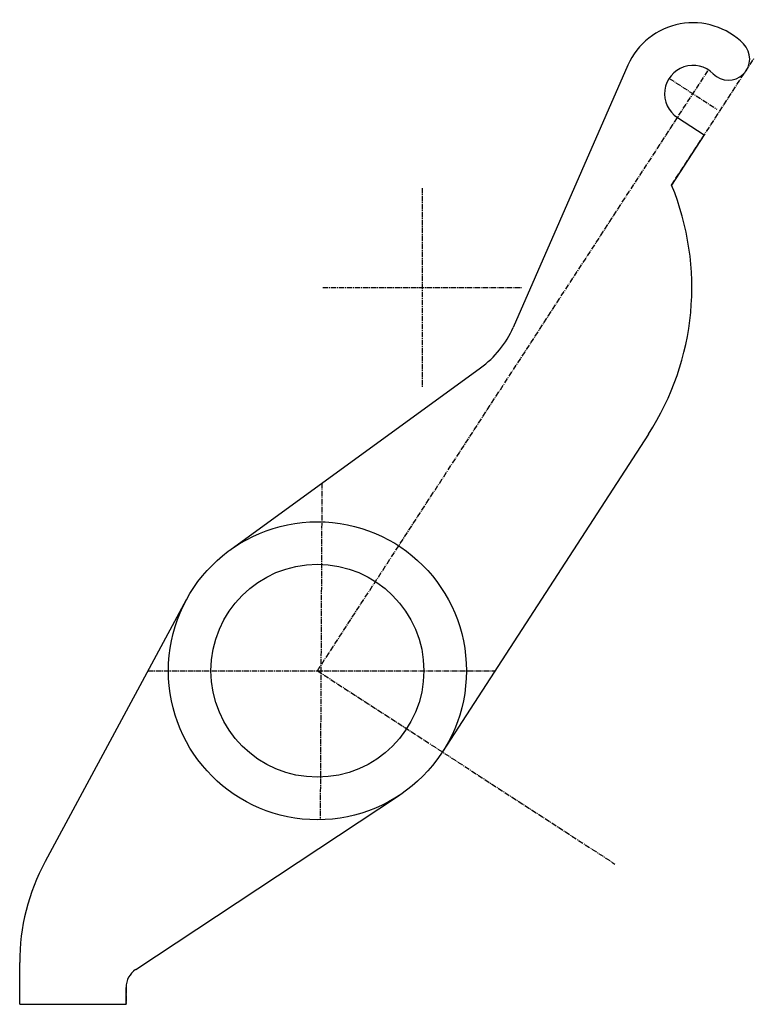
# Model space of a CAD drawing. Header units: inches. Extents: x -14 to 90, y -36 to 103.
import ezdxf

# ---------------------------------------------------------------- set-up
doc = ezdxf.new("R2010")
doc.units = ezdxf.units.IN
doc.header["$MEASUREMENT"] = 0
doc.linetypes.add('CENTER2', pattern=[1.125, 0.75, -0.125, 0.125, -0.125])
doc.layers.add('axe', color=1, linetype='CENTER2')

# ---------------------------------------------------------------- blocks, each defined once
blk = doc.blocks.new('zr')
for p, q in [((72.02, 96.26), (55.84, 59.34)), ((79, 88.89), (82.77, 86.44)), ((82.77, 86.44), (78.17, 79.39)), ((15.9, 27.95), (51.25, 53.64)), ((74.9, 44.28), (45.86, -0.47)), ((9.76, 20.93), (-10.11, -15.92)), ((2.64, -31.14), (39.83, -6.56)), ((-13.71, -36.03), (-13.71, -30.16)), ((1.29, -36.03), (1.29, -33.65)), ((-13.71, -36.03), (1.29, -36.03)), ((-13.71, -36.03), (-13.71, -36.03)), ((-13.71, -36.03), (-13.71, -36.03)), ((1.29, -36.03), (1.29, -36.03)), ((1.29, -36.03), (1.29, -36.03)), ((1.29, -36.03), (1.29, -36.03)), ((1.29, -36.03), (1.29, -36.03)), ((1.29, -36.03), (1.29, -36.03)), ((1.29, -36.03), (1.29, -36.03)), ((1.29, -36.03), (1.29, -36.03)), ((1.29, -36.03), (1.29, -36.03))]:
    blk.add_line(p, q)
for radius in [21, 15]:
    blk.add_circle((28.25, 10.96), radius)
for centre, radius, start, end in [((81.18, 92.25), 10, 44.5748, 156.3342), ((86.17, 97.16), 3, 224.5748, 44.5748), ((81.18, 92.25), 4, 44.5748, 236.9269), ((43.02, 64.96), 38, 327.0225, 22.3117), ((43.02, 64.96), 14, 306.0043, 336.3342), ((16.29, -30.16), 30, 151.6597, 180), ((4.29, -33.65), 3, 123.4708, 180)]:
    blk.add_arc(centre, radius, start, end)
at = {"layer": 'axe'}
for p, q in [((78.17, 79.39), (89.82, 97.28)), ((28.25, 10.96), (83.36, 95.6)), ((77.83, 94.42), (84.54, 90.07)), ((43.02, 78.96), (43.02, 50.96)), ((29.02, 64.96), (57.02, 64.96)), ((28.88, 37.38), (28.64, -10.03)), ((4.39, 10.96), (53.28, 10.96)), ((28.25, 10.96), (70.18, -16.27)), ((1.29, -33.65), (1.29, -36.03))]:
    blk.add_line(p, q, dxfattribs=at)

msp = doc.modelspace()

# ---------------------------------------------------------------- block references
msp.add_blockref('zr', (0, 0))

doc.saveas('drawing.dxf')
